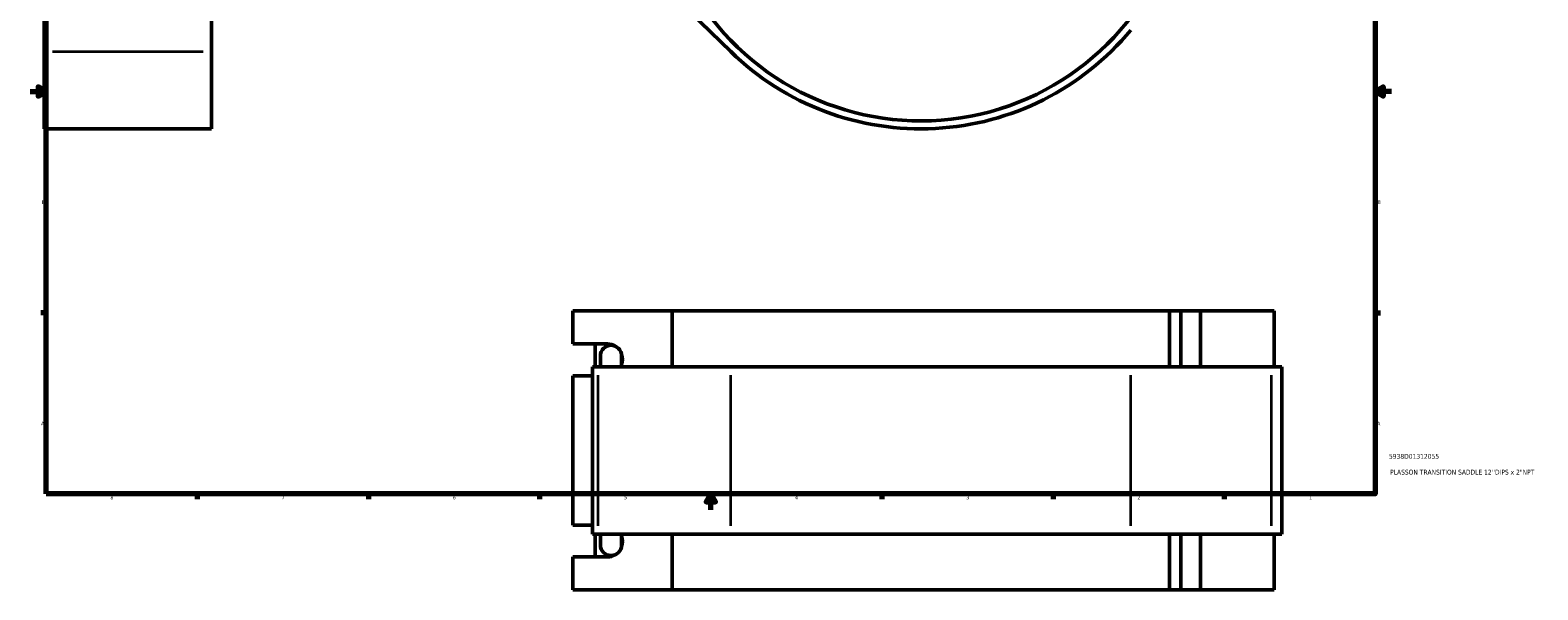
# Model space of a CAD drawing. Header units: inches. Extents: x -0.9 to 60.9, y -1.4 to 50.2.
# Tile 1 of 7: x 0.1 to 37.5, y -1.4 to 12.5. Entities that reach past the tile are written whole.
import ezdxf

# ---------------------------------------------------------------- set-up
doc = ezdxf.new("R2010")
doc.units = ezdxf.units.IN
doc.header["$MEASUREMENT"] = 0
for name, color, linetype, lineweight in [('Border (ANSI)', 7, 'Continuous', 70), ('Dimension (ANSI)', 7, 'Continuous', 25), ('Title (ANSI)', 7, 'Continuous', 50), ('Visible (ANSI)', 7, 'Continuous', 50), ('Visible Narrow (ANSI)', 7, 'Continuous', 35)]:
    doc.layers.add(name, color=color, linetype=linetype, lineweight=lineweight)
doc.styles.add('Note Text (ANSI)', font='tahoma.ttf')
doc.styles.add('Text Style29', font='tahoma.ttf')
doc.dimstyles.new('Default (ANSI)', dxfattribs={"dimtxt": 0.094488, "dimasz": 0.098425, "dimexe": 0.125, "dimexo": 0.0625, "dimgap": 0.031496, "dimtad": 0, "dimtih": 1, "dimtoh": 1, "dimrnd": 1e-08, "dimzin": 4, "dimdsep": 46, "dimtxsty": 'Note Text (ANSI)', "dimcen": 0.09, "dimdle": 0.393701, "dimclrd": 256, "dimclre": 256, "dimclrt": 5, "dimadec": 0, "dimazin": 1, "dimtfac": 1, "dimtofl": 0, "dimtmove": 0, "dimatfit": 3, "dimfxl": 1, "dimtolj": 1, "dimtzin": 4, "dimlwd": -1, "dimlwe": -1, "dimarcsym": 0})

# ---------------------------------------------------------------- blocks, each defined once
blk = doc.blocks.new('Borders Default Border')
at = {"layer": 'Border (ANSI)'}
for p, q in [((4.25, 21), (4.25, 21.134)), ((8.5, 21), (8.5, 21.134)), ((12.75, 21), (12.75, 21.134)), ((21.25, 21), (21.25, 21.134)), ((25.5, 21), (25.5, 21.134)), ((29.75, 21), (29.75, 21.134)), ((0.5, 16.5), (0.366, 16.5)), ((33.5, 16.5), (33.634, 16.5)), ((0.5, 5.5), (0.366, 5.5)), ((33.5, 5.5), (33.634, 5.5)), ((4.25, 1), (4.25, 0.866)), ((8.5, 1), (8.5, 0.866)), ((12.75, 1), (12.75, 0.866)), ((21.25, 1), (21.25, 0.866)), ((25.5, 1), (25.5, 0.866)), ((29.75, 1), (29.75, 0.866))]:
    blk.add_line(p, q, dxfattribs=at)
at = {"layer": 'Border (ANSI)', "flags": 128}
for points in [[(17, 21.4), (17, 21), (16.885, 21.2), (17.115, 21.2), (17, 21)], [(0.5, 1), (0.5, 21), (33.5, 21), (33.5, 1), (0.5, 1)], [(0.1, 11), (0.5, 11), (0.3, 11.115), (0.3, 10.885), (0.5, 11)], [(33.9, 11), (33.5, 11), (33.7, 11.115), (33.7, 10.885), (33.5, 11)], [(17, 0.6), (17, 1), (16.885, 0.8), (17.115, 0.8), (17, 1)]]:
    blk.add_lwpolyline(points, dxfattribs=at)
at = {"layer": 'Border (ANSI)', "color": 5, "true_color": 0x0000ff, "char_height": 0.0945, "attachment_point": 7, "style": 'Note Text (ANSI)'}
for s, insert in [('8', (2.094, 21.038)), ('7', (6.346, 21.04)), ('6', (10.595, 21.038)), ('5', (14.847, 21.038)), ('4', (19.092, 21.04)), ('3', (23.346, 21.038)), ('2', (27.596, 21.04)), ('1', (31.854, 21.04)), ('D', (0.378, 19.203)), ('D', (33.553, 19.203)), ('C', (0.378, 13.701)), ('C', (33.552, 13.701)), ('B', (0.384, 8.203)), ('B', (33.558, 8.203)), ('A', (0.373, 2.703)), ('A', (33.547, 2.703)), ('8', (2.094, 0.863)), ('7', (6.346, 0.866)), ('6', (10.595, 0.864)), ('5', (14.847, 0.864)), ('4', (19.092, 0.866)), ('3', (23.346, 0.864)), ('2', (27.596, 0.866)), ('1', (31.854, 0.866))]:
    blk.add_mtext(s, dxfattribs=dict(at, insert=insert))
blk = doc.blocks.new('Title Blocks ANSI - Large')
at = {"layer": 'Title (ANSI)', "color": 5, "true_color": 0x0000ff, "style": 'Text Style29'}
for tag, p in [('PART_NUMBER_001', (0.341, 0.873)), ('DESCRIPTION_001', (0.369, 0.481))]:
    blk.add_attdef(tag, p, '', height=0.12, dxfattribs=at)
blk = doc.blocks.new('*D6')
at = {"layer": 'Defpoints', "color": 0, "transparency": 16777216}
for p in [(20.401, 23.154), (24.032, 10.524)]:
    blk.add_point(p, dxfattribs=at)
at = {"layer": 'Dimension (ANSI)', "transparency": 16777216}
for p, q in [((21.611, 18.945), (20.428, 23.06)), ((21.487, 18.945), (21.611, 18.945))]:
    blk.add_line(p, q, dxfattribs=at)
blk.add_solid([(20.444, 23.064), (20.412, 23.055), (20.401, 23.154)], dxfattribs=at)
at = {"layer": 'Dimension (ANSI)', "color": 5, "transparency": 16777216, "insert": (21.038, 18.996), "char_height": 0.0945, "attachment_point": 1, "style": 'Note Text (ANSI)'}
blk.add_mtext('\\A1;∅13.14', dxfattribs=at)

msp = doc.modelspace()

# ---------------------------------------------------------------- linework, layer by layer
at = {"layer": 'Visible (ANSI)'}
for p, q in [((0.448, 11.99), (0.448, 15.195)), ((4.606, 15.195), (4.606, 11.99)), ((14.203, 15.195), (17.495, 11.99)), ((0.448, 11.99), (0.448, 10.071)), ((4.606, 10.071), (4.606, 11.99)), ((0.448, 10.071), (4.606, 10.071)), ((13.572, 4.727), (13.572, 5.545)), ((16.042, 5.545), (13.572, 5.545)), ((16.042, 5.545), (16.042, 4.159)), ((16.042, 5.545), (28.391, 5.545)), ((28.391, 5.545), (28.676, 5.545)), ((28.391, 4.159), (28.391, 5.545)), ((29.157, 5.545), (28.676, 5.545)), ((28.676, 4.159), (28.676, 5.545)), ((30.987, 5.545), (29.157, 5.545)), ((29.157, 4.159), (29.157, 5.545)), ((30.987, 4.159), (30.987, 5.545)), ((13.572, 4.727), (14.436, 4.727)), ((14.133, 4.159), (14.133, 4.727)), ((14.203, 4.159), (14.064, 4.159)), ((14.064, 0.001), (14.064, 4.159)), ((14.203, 4.159), (17.495, 4.159)), ((14.261, 4.429), (14.261, 4.159)), ((14.786, 4.159), (14.786, 4.429)), ((27.431, 4.159), (17.495, 4.159)), ((27.431, 4.159), (30.928, 4.159)), ((31.184, 4.159), (30.928, 4.159)), ((31.184, 0.001), (31.184, 4.159)), ((14.064, 3.938), (13.572, 3.938)), ((13.572, 0.222), (13.572, 3.938)), ((13.572, 0.222), (14.064, 0.222)), ((14.064, 0.001), (14.203, 0.001)), ((14.133, -0.566), (14.133, 0.001)), ((17.495, 0.001), (14.203, 0.001)), ((14.261, 0.001), (14.261, -0.268)), ((14.786, -0.268), (14.786, 0.001)), ((16.042, 0.001), (16.042, -1.385)), ((17.495, 0.001), (27.431, 0.001)), ((30.928, 0.001), (27.431, 0.001)), ((28.391, -1.385), (28.391, 0.001)), ((28.676, -1.385), (28.676, 0.001)), ((29.157, -1.385), (29.157, 0.001)), ((30.928, 0.001), (31.184, 0.001)), ((30.987, -1.385), (30.987, 0.001)), ((14.436, -0.566), (13.572, -0.566)), ((13.572, -1.385), (13.572, -0.566)), ((16.042, -1.385), (13.572, -1.385)), ((28.391, -1.385), (16.042, -1.385)), ((28.676, -1.385), (28.391, -1.385)), ((28.676, -1.385), (29.157, -1.385)), ((29.157, -1.385), (30.987, -1.385))]:
    msp.add_line(p, q, dxfattribs=at)
for centre, radius, start, end in [((22.216, 16.839), 6.571, 215.4169, 350.6599), ((22.216, 16.839), 6.768, 225.7652, 320.3928), ((14.524, 4.429), 0.263, 0, 180), ((14.524, -0.268), 0.263, 180, 0)]:
    msp.add_arc(centre, radius, start, end, dxfattribs=at)
for centre, major_axis, start_param, end_param in [((14.436, 4.333), (0, 0.394), 5.739085, 6.283185), ((14.436, 4.333), (0, -0.394), 1.237618, 1.932539), ((14.436, -0.172), (0, -0.394), 1.209053, 1.903975), ((14.436, -0.172), (0, -0.394), 0, 0.5441)]:
    msp.add_ellipse(centre, major_axis=major_axis, ratio=0.939693, start_param=start_param, end_param=end_param, dxfattribs=at)
at = {"layer": 'Visible Narrow (ANSI)'}
for p, q in [((0.656, 11.99), (4.398, 11.99)), ((14.203, 0.209), (14.203, 3.951)), ((17.495, 0.209), (17.495, 3.951)), ((27.431, 0.209), (27.431, 3.951)), ((30.928, 0.209), (30.928, 3.951))]:
    msp.add_line(p, q, dxfattribs=at)

# ---------------------------------------------------------------- block references
msp.add_blockref('Borders Default Border', (0, 0))
msp.add_blockref('Title Blocks ANSI - Large', (33.5, 1)).add_auto_attribs({'PART_NUMBER_001': '5938D01312055', 'DESCRIPTION_001': 'PLASSON TRANSITION SADDLE 12\'\'DIPS x 2"NPT'})

# ---------------------------------------------------------------- dimensions: what is measured, and where the dimension line sits
at = {"layer": 'Dimension (ANSI)'}
dim = msp.add_diameter_dim_2p(p1=(24.032, 10.524), p2=(20.401, 23.154), dimstyle='Default (ANSI)', override={"dimgap": 0.031496, "dimdec": 2, "dimlfac": 1, "dimtol": 0, "dimlim": 0, "dimtp": 0, "dimtm": 0, "dimtdec": 2}, dxfattribs=at)
dim.commit()
dim.dimension.update_dxf_attribs({"geometry": '*D6', "text_midpoint": (21.247, 18.945), "dimtype": 163})

doc.saveas('drawing.dxf')
